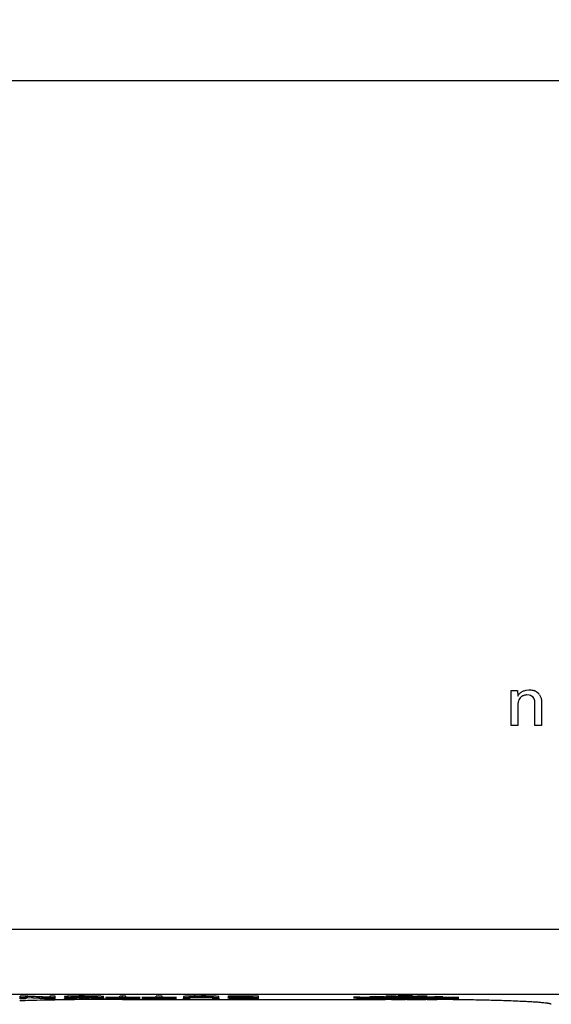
# Model space of a CAD drawing. Header units: inches. Extents: x 0 to 34, y 0 to 22.
# Tile 110 of 129: x 27.918 to 28.66, y 7.39 to 8.765. Entities that reach past the tile are written whole.
import ezdxf

# ---------------------------------------------------------------- set-up
doc = ezdxf.new("R2010")
doc.units = ezdxf.units.IN
doc.header["$LTSCALE"] = 1.87
doc.header["$MEASUREMENT"] = 0
doc.layers.get('0').update_dxf_attribs({"linetype": 'CONTINUOUS'})
doc.layers.add('DIMENSIONS', color=7, linetype='CONTINUOUS')
doc.styles.get("Standard").update_dxf_attribs({"font": 'txt', "width": 0.8})
doc.dimstyles.new('DIMSTYLE_2', dxfattribs={"dimtxt": 0.125, "dimasz": 0.18, "dimexe": 0.18, "dimexo": 0.0625, "dimgap": 0.09, "dimtad": 0, "dimtih": 1, "dimtoh": 1, "dimzin": 4, "dimdsep": 46, "dimtxsty": 'STANDARD', "dimblk": '_FILLED', "dimblk1": '_FILLED', "dimblk2": '_FILLED', "dimcen": 0.09, "dimadec": 0, "dimazin": 0, "dimtp": 0.02, "dimtm": 0.02, "dimtfac": 1, "dimtofl": 0, "dimtmove": 0, "dimatfit": 3, "dimldrblk": '_FILLED', "dimfxl": 1, "dimtolj": 1, "dimtzin": 4, "dimarcsym": 0})

# ---------------------------------------------------------------- blocks, each defined once
blk = doc.blocks.new('*D17')
at = {"layer": 'DIMENSIONS', "color": 2, "linetype": 'CONTINUOUS'}
blk.add_line((28.8448, 8.6798), (26.5923, 8.6798), dxfattribs=at)
at = {"layer": 'DIMENSIONS', "color": 2, "linetype": 'CONTINUOUS', "insert": (26.5298, 8.7423), "char_height": 0.125, "width": 1.125, "attachment_point": 3, "line_spacing_factor": 0.9}
blk.add_mtext('1.29{\\Ftxt.shx;\\W1.000000;\\H0.125000; }[32.8]', dxfattribs=at)
blk = doc.blocks.new('_FILLED')
at = {"color": 0, "linetype": 'BYBLOCK'}
blk.add_solid([(0, 0), (-1, 0.1736), (-1, -0.1736)], dxfattribs=at)
blk = doc.blocks.new('*D18')
at = {"layer": 'DIMENSIONS', "color": 2, "linetype": 'CONTINUOUS'}
blk.add_line((27.9748, 11.8298), (26.5923, 11.8298), dxfattribs=at)
at = {"layer": 'DIMENSIONS', "color": 2, "linetype": 'CONTINUOUS', "insert": (26.5298, 11.8923), "char_height": 0.125, "width": 1.225, "attachment_point": 3, "line_spacing_factor": 0.9}
blk.add_mtext('4.44{\\Ftxt.shx;\\W1.000000;\\H0.125000; }[112.8]', dxfattribs=at)

msp = doc.modelspace()

# ---------------------------------------------------------------- linework, layer by layer
at = {"color": 7, "linetype": 'CONTINUOUS'}
for p, q in [((28.6037, 7.8285), (28.6128, 7.8285)), ((28.6038, 7.8229), (28.6037, 7.8285)), ((28.6038, 7.7797), (28.6038, 7.8229)), ((28.6128, 7.8285), (28.6129, 7.8206)), ((28.622, 7.8283), (28.6245, 7.829)), ((28.6245, 7.829), (28.6286, 7.8295)), ((28.629, 7.8219), (28.6257, 7.8224)), ((28.6434, 7.8223), (28.6448, 7.8197)), ((28.6146, 7.8156), (28.6138, 7.8136)), ((28.6164, 7.8182), (28.6146, 7.8156)), ((28.6343, 7.8191), (28.632, 7.8208)), ((28.6367, 7.814), (28.6359, 7.8168)), ((28.637, 7.7797), (28.637, 7.8107)), ((28.6463, 7.8129), (28.6463, 7.7797)), ((28.6129, 7.8078), (28.6129, 7.7797)), ((28.6129, 7.7797), (28.6038, 7.7797)), ((28.6463, 7.7797), (28.637, 7.7797)), ((27.9291, 7.402), (27.9185, 7.402)), ((27.9185, 7.3979), (27.9185, 7.402)), ((27.9185, 7.4), (27.9291, 7.4)), ((27.9261, 7.3979), (27.9185, 7.3979)), ((27.9261, 7.4016), (27.9557, 7.3999)), ((27.9261, 7.4), (27.9261, 7.4016)), ((27.9557, 7.3979), (27.9261, 7.3996)), ((27.9261, 7.3996), (27.9261, 7.3979)), ((27.9597, 7.4002), (27.9291, 7.402)), ((27.9291, 7.4), (27.9597, 7.3982)), ((27.9557, 7.3999), (27.9673, 7.4)), ((27.9673, 7.3979), (27.9557, 7.3979)), ((27.9673, 7.402), (27.9597, 7.402)), ((27.9597, 7.402), (27.9597, 7.4002)), ((27.9597, 7.3982), (27.9597, 7.3999)), ((27.9673, 7.3979), (27.9673, 7.402)), ((27.9896, 7.4018), (27.9838, 7.4016)), ((27.9894, 7.3981), (27.9838, 7.3983)), ((27.9872, 7.4001), (27.9953, 7.3999)), ((27.9874, 7.3997), (27.9967, 7.4)), ((27.9893, 7.4007), (27.989, 7.4009)), ((27.9895, 7.3992), (27.989, 7.3989)), ((27.9975, 7.3979), (27.9894, 7.3981)), ((27.9944, 7.3996), (27.9895, 7.3992)), ((27.9977, 7.402), (27.9896, 7.4018)), ((27.9913, 7.4014), (27.9944, 7.4016)), ((27.9932, 7.3983), (27.9998, 7.3981)), ((27.9944, 7.4016), (27.9977, 7.4017)), ((27.9977, 7.3997), (27.9944, 7.3996)), ((28.0006, 7.4001), (27.9948, 7.4002)), ((28.008, 7.4001), (28.0072, 7.4001)), ((28.0072, 7.3981), (28.008, 7.3981)), ((28.0219, 7.4003), (28.0151, 7.4001)), ((28.0155, 7.3981), (28.0223, 7.3983)), ((28.0177, 7.4017), (28.021, 7.4016)), ((28.021, 7.3996), (28.0177, 7.3997)), ((28.018, 7.4), (28.0261, 7.3998)), ((28.021, 7.4016), (28.0258, 7.4012)), ((28.024, 7.3994), (28.021, 7.3996)), ((28.0274, 7.3981), (28.022, 7.398)), ((28.0222, 7.4), (28.0274, 7.4001)), ((28.0223, 7.3983), (28.0256, 7.3986)), ((28.0256, 7.3986), (28.0264, 7.3989)), ((28.0258, 7.4012), (28.0264, 7.4009)), ((28.0261, 7.3998), (28.0316, 7.3996)), ((28.0274, 7.4001), (28.0316, 7.4003)), ((28.0316, 7.3983), (28.0274, 7.3981)), ((28.0316, 7.4003), (28.0342, 7.4006)), ((28.0316, 7.3996), (28.0343, 7.3993)), ((28.0342, 7.4006), (28.0346, 7.4007)), ((28.0343, 7.3993), (28.0351, 7.399)), ((28.0346, 7.4007), (28.0351, 7.401)), ((28.0574, 7.4001), (28.0373, 7.4001)), ((28.0373, 7.4001), (28.0373, 7.3999)), ((28.0373, 7.3999), (28.0858, 7.3999)), ((28.0373, 7.3981), (28.0574, 7.3981)), ((28.0373, 7.3979), (28.0373, 7.3981)), ((28.0858, 7.3979), (28.0373, 7.3979)), ((28.0657, 7.402), (28.0574, 7.402)), ((28.0574, 7.3981), (28.0574, 7.402)), ((28.0657, 7.3981), (28.0657, 7.402)), ((28.0858, 7.4001), (28.0657, 7.4001)), ((28.0657, 7.3981), (28.0858, 7.3981)), ((28.0858, 7.3999), (28.0858, 7.4001)), ((28.0858, 7.3981), (28.0858, 7.3979)), ((28.1084, 7.4001), (28.0882, 7.4001)), ((28.0882, 7.4001), (28.0882, 7.3999)), ((28.0882, 7.3999), (28.1368, 7.3999)), ((28.0882, 7.3981), (28.1084, 7.3981)), ((28.0882, 7.3979), (28.0882, 7.3981)), ((28.1368, 7.3979), (28.0882, 7.3979)), ((28.1166, 7.402), (28.1084, 7.402)), ((28.1084, 7.3981), (28.1084, 7.402)), ((28.1166, 7.3981), (28.1166, 7.402)), ((28.1368, 7.4001), (28.1166, 7.4001)), ((28.1166, 7.3981), (28.1368, 7.3981)), ((28.1368, 7.3999), (28.1368, 7.4001)), ((28.1368, 7.3981), (28.1368, 7.3979)), ((28.1471, 7.4014), (28.1465, 7.4012)), ((28.1465, 7.4012), (28.1465, 7.3999)), ((28.1465, 7.3999), (28.1546, 7.3999)), ((28.1465, 7.3979), (28.1465, 7.3992)), ((28.1546, 7.3979), (28.1465, 7.3979)), ((28.1488, 7.4016), (28.1471, 7.4014)), ((28.1515, 7.4017), (28.1488, 7.4016)), ((28.1488, 7.3996), (28.1515, 7.3997)), ((28.1562, 7.4019), (28.1515, 7.4017)), ((28.1515, 7.3997), (28.1563, 7.3999)), ((28.1546, 7.3999), (28.1546, 7.4012)), ((28.1552, 7.3994), (28.1546, 7.3992)), ((28.1546, 7.3992), (28.1546, 7.3979)), ((28.1579, 7.3996), (28.1552, 7.3994)), ((28.1554, 7.4014), (28.1585, 7.4016)), ((28.1633, 7.3997), (28.1579, 7.3996)), ((28.1585, 7.4016), (28.1639, 7.4017)), ((28.1812, 7.4017), (28.1846, 7.4016)), ((28.1846, 7.3996), (28.1813, 7.3997)), ((28.1846, 7.4016), (28.187, 7.4013)), ((28.1862, 7.3995), (28.1846, 7.3996)), ((28.1873, 7.3992), (28.1862, 7.3995)), ((28.1869, 7.3999), (28.1921, 7.3997)), ((28.1921, 7.4017), (28.187, 7.4019)), ((28.187, 7.4013), (28.1873, 7.4012)), ((28.1873, 7.4012), (28.1873, 7.3999)), ((28.1873, 7.3999), (28.1956, 7.3999)), ((28.1873, 7.3979), (28.1873, 7.3992)), ((28.1956, 7.3979), (28.1873, 7.3979)), ((28.1942, 7.4015), (28.1921, 7.4017)), ((28.1921, 7.3997), (28.1954, 7.3994)), ((28.1954, 7.3994), (28.1956, 7.3992)), ((28.1956, 7.3999), (28.1956, 7.4012)), ((28.1956, 7.3992), (28.1956, 7.3979)), ((28.2092, 7.4016), (28.2083, 7.4014)), ((28.2083, 7.3994), (28.2117, 7.3998)), ((28.2098, 7.3992), (28.2083, 7.3994)), ((28.2116, 7.4018), (28.2092, 7.4016)), ((28.2139, 7.399), (28.2098, 7.3992)), ((28.2111, 7.4006), (28.2101, 7.4004)), ((28.2101, 7.4004), (28.2122, 7.4001)), ((28.2107, 7.3983), (28.2101, 7.3984)), ((28.2144, 7.398), (28.2107, 7.3983)), ((28.2146, 7.4008), (28.2111, 7.4006)), ((28.2155, 7.4019), (28.2116, 7.4018)), ((28.2117, 7.3998), (28.2155, 7.3999)), ((28.2122, 7.4001), (28.2144, 7.4)), ((28.2203, 7.3989), (28.2139, 7.399)), ((28.2144, 7.4), (28.2184, 7.4)), ((28.2203, 7.4009), (28.2146, 7.4008)), ((28.2169, 7.4014), (28.2206, 7.4017)), ((28.2183, 7.4012), (28.2169, 7.4014)), ((28.2183, 7.3996), (28.2169, 7.3994)), ((28.2169, 7.3994), (28.2204, 7.3991)), ((28.2222, 7.4011), (28.2183, 7.4012)), ((28.2224, 7.3997), (28.2183, 7.3996)), ((28.2188, 7.4004), (28.2199, 7.4006)), ((28.2188, 7.3984), (28.22, 7.3983)), ((28.2197, 7.4003), (28.2189, 7.4004)), ((28.2196, 7.3986), (28.2189, 7.3985)), ((28.2222, 7.3987), (28.2196, 7.3986)), ((28.2223, 7.4002), (28.2197, 7.4003)), ((28.2199, 7.4006), (28.2228, 7.4007)), ((28.22, 7.3983), (28.2267, 7.3981)), ((28.2204, 7.3991), (28.2241, 7.399)), ((28.2206, 7.4017), (28.2243, 7.4017)), ((28.2284, 7.401), (28.2222, 7.4011)), ((28.2262, 7.3988), (28.2222, 7.3987)), ((28.2261, 7.4001), (28.2223, 7.4002)), ((28.2287, 7.3998), (28.2224, 7.3997)), ((28.2228, 7.4007), (28.2268, 7.4008)), ((28.2429, 7.401), (28.2284, 7.401)), ((28.2284, 7.399), (28.2429, 7.399)), ((28.2287, 7.4018), (28.2429, 7.4018)), ((28.2429, 7.3998), (28.2287, 7.3998)), ((28.251, 7.402), (28.2291, 7.402)), ((28.2291, 7.4), (28.251, 7.4)), ((28.251, 7.3979), (28.2295, 7.3979)), ((28.2309, 7.3981), (28.2429, 7.3981)), ((28.2313, 7.4008), (28.2429, 7.4008)), ((28.2429, 7.3988), (28.2313, 7.3988)), ((28.2429, 7.4018), (28.2429, 7.401)), ((28.2429, 7.4008), (28.2429, 7.4001)), ((28.2429, 7.399), (28.2429, 7.3998)), ((28.2429, 7.3981), (28.2429, 7.3988)), ((28.251, 7.3979), (28.251, 7.402)), ((28.3925, 7.4005), (28.3835, 7.4002)), ((28.3835, 7.3982), (28.3925, 7.3985)), ((28.411, 7.4), (28.3925, 7.4005)), ((28.3925, 7.3985), (28.4111, 7.398)), ((28.4049, 7.3996), (28.4063, 7.3996)), ((28.4063, 7.3976), (28.4049, 7.3976)), ((28.4142, 7.4013), (28.4064, 7.401)), ((28.4064, 7.399), (28.4142, 7.3993)), ((28.4141, 7.3999), (28.411, 7.4)), ((28.4111, 7.398), (28.414, 7.3979)), ((28.4265, 7.4009), (28.4142, 7.4013)), ((28.4142, 7.3993), (28.4265, 7.3989)), ((28.431, 7.3997), (28.4283, 7.3997)), ((28.4284, 7.3993), (28.4318, 7.3992)), ((28.4317, 7.3972), (28.4284, 7.3973)), ((28.4285, 7.3998), (28.4368, 7.4001)), ((28.437, 7.3995), (28.4285, 7.3998)), ((28.4368, 7.4021), (28.4286, 7.4018)), ((28.4286, 7.4018), (28.4369, 7.4015)), ((28.4366, 7.3972), (28.4317, 7.3972)), ((28.4318, 7.3992), (28.4366, 7.3992)), ((28.4347, 7.3976), (28.4367, 7.3976)), ((28.4392, 7.3983), (28.4366, 7.3983)), ((28.4367, 7.4003), (28.4392, 7.4003)), ((28.4427, 7.4019), (28.4368, 7.4021)), ((28.4368, 7.4001), (28.4427, 7.3999)), ((28.4476, 7.3994), (28.4461, 7.3994)), ((28.4471, 7.4029), (28.4462, 7.4028)), ((28.4462, 7.4028), (28.4527, 7.4024)), ((28.4462, 7.4008), (28.4528, 7.4011)), ((28.4471, 7.4006), (28.4462, 7.4008)), ((28.4527, 7.4031), (28.4471, 7.4029)), ((28.4528, 7.4004), (28.4471, 7.4006)), ((28.4562, 7.4002), (28.4579, 7.4002)), ((28.4562, 7.3991), (28.4583, 7.3991)), ((28.4562, 7.3986), (28.4577, 7.3986)), ((28.4579, 7.3982), (28.4562, 7.3982)), ((28.4562, 7.3975), (28.4583, 7.3975)), ((28.4583, 7.3971), (28.4562, 7.3971)), ((28.4662, 7.4028), (28.4597, 7.4031)), ((28.4597, 7.4011), (28.4654, 7.4009)), ((28.4662, 7.4008), (28.4597, 7.4004)), ((28.463, 7.4025), (28.4654, 7.4026)), ((28.4654, 7.4026), (28.4661, 7.4027)), ((28.4654, 7.4009), (28.4661, 7.4008)), ((28.478, 7.402), (28.4725, 7.4019)), ((28.4725, 7.3999), (28.478, 7.4)), ((28.4758, 7.4003), (28.4781, 7.4003)), ((28.4781, 7.3983), (28.4758, 7.3983)), ((28.4865, 7.4017), (28.478, 7.402)), ((28.478, 7.4), (28.4865, 7.3997)), ((28.4781, 7.3976), (28.4812, 7.3976)), ((28.4786, 7.4015), (28.4865, 7.4017)), ((28.4865, 7.3997), (28.4786, 7.3995)), ((28.4844, 7.3992), (28.4866, 7.3992)), ((28.4867, 7.3972), (28.4844, 7.3972)), ((28.4876, 7.3989), (28.4998, 7.3992)), ((28.4939, 7.4006), (28.5084, 7.4009)), ((28.5084, 7.3989), (28.4939, 7.3986)), ((28.5084, 7.4009), (28.4998, 7.4012)), ((28.4998, 7.3992), (28.5084, 7.3989)), ((28.5226, 7.4004), (28.5042, 7.4)), ((28.5042, 7.398), (28.5226, 7.3984)), ((28.5085, 7.3996), (28.5104, 7.3996)), ((28.5104, 7.3976), (28.5086, 7.3976)), ((28.5309, 7.4001), (28.5226, 7.4004)), ((28.5226, 7.3984), (28.5309, 7.3981))]:
    msp.add_line(p, q, dxfattribs=at)
at = {"color": 6, "linetype": 'CONTINUOUS'}
for p, q in [((30.4623, 7.4948), (27.6023, 7.4948)), ((27.6023, 7.4048), (30.4623, 7.4048)), ((27.9591, 7.3963), (27.9551, 7.3962)), ((27.975, 7.3966), (27.967, 7.3965)), ((27.9799, 7.3967), (27.975, 7.3966)), ((27.9886, 7.3968), (27.9799, 7.3967)), ((27.994, 7.3969), (27.9886, 7.3968)), ((28.0078, 7.397), (28.007, 7.397)), ((28.017, 7.3971), (28.0078, 7.397)), ((28.021, 7.3972), (28.017, 7.3971)), ((28.0262, 7.3972), (28.021, 7.3972)), ((28.0272, 7.3972), (28.0262, 7.3972)), ((28.035, 7.3972), (28.0272, 7.3972)), ((28.0371, 7.3973), (28.035, 7.3972)), ((28.0613, 7.3973), (28.0574, 7.3973)), ((28.0613, 7.3973), (28.4269, 7.3973)), ((28.0614, 7.4001), (28.0614, 7.402)), ((28.4574, 7.4031), (28.4574, 7.4024)), ((28.5018, 7.3971), (28.4998, 7.3971)), ((28.5086, 7.3971), (28.5018, 7.3971)), ((28.5312, 7.3968), (28.5229, 7.3969)), ((27.9287, 7.3956), (27.9255, 7.3955))]:
    msp.add_line(p, q, dxfattribs=at)
at = {"color": 7, "linetype": 'CONTINUOUS'}
for centre, radius, start, end in [((28.6259, 7.8145), 0.0143, 123.639, 130.5591), ((28.6258, 7.8094), 0.013, 61.5391, 75.661), ((28.6305, 7.8138), 0.0155, 56.5617, 70.2605), ((28.6309, 7.8143), 0.0149, 45.9243, 56.5999), ((28.6311, 7.8145), 0.0146, 41.3979, 45.8316), ((28.6303, 7.8138), 0.0157, 32.8776, 41.341), ((28.6253, 7.8102), 0.0121, 113.5479, 121.5811), ((28.6191, 7.8109), 0.0178, 359.3095, 9.8131), ((28.0083, 6.5466), 0.8535, 90.0212, 90.779), ((28.0082, 8.3607), 0.9628, 269.3599, 269.9429), ((28.0092, 6.389), 1.0131, 90.0706, 90.6482), ((28.0055, 7.0315), 0.3703, 90.4974, 91.1995), ((28.006, 6.9914), 0.4084, 90.5269, 91.17), ((28.0074, 7.8952), 0.4971, 269.1184, 269.9771), ((28.0078, 7.9566), 0.5565, 269.2591, 269.9408), ((28.0079, 6.7861), 0.6157, 90.0217, 90.5269), ((28.0081, 6.7418), 0.658, 90.0378, 90.5082), ((28.0076, 8.2642), 0.8663, 269.9824, 270.5076), ((28.0073, 6.724), 0.6778, 89.504, 89.964), ((28.0075, 6.7816), 0.6182, 89.4816, 89.9861), ((28.0074, 6.4791), 0.9229, 89.385, 89.9664), ((28.007, 7.9234), 0.5234, 270.1055, 270.8857), ((28.0069, 6.3976), 1.0025, 89.3648, 89.9382), ((28.0067, 7.953), 0.555, 270.1324, 270.9043), ((28.0096, 7.0006), 0.4012, 88.8367, 89.4879), ((28.0101, 7.0352), 0.3646, 88.7968, 89.5201), ((28.0103, 7.972), 0.5741, 270.4888, 271.1694), ((28.0125, 6.9049), 0.4971, 88.5563, 89.4392), ((28.0113, 7.9245), 0.5247, 270.9626, 271.1939), ((28.1679, 6.8691), 0.533, 90.5496, 91.2585), ((28.1674, 6.9034), 0.4966, 90.5064, 91.2716), ((28.171, 6.4913), 0.9107, 90.0084, 90.5151), ((28.1705, 6.5906), 0.8095, 89.9763, 90.5354), ((28.1719, 6.7254), 0.6743, 90.0904, 90.7332), ((28.1712, 6.8176), 0.5842, 90.0363, 90.7208), ((28.1704, 6.4336), 0.9685, 89.4273, 89.9738), ((28.1704, 6.7178), 0.684, 89.4819, 89.9572), ((28.1697, 6.292), 1.108, 89.468, 89.9401), ((28.1707, 6.7797), 0.62, 89.4572, 89.9816), ((28.1728, 7.0066), 0.3952, 88.7811, 89.4636), ((28.1734, 7.0416), 0.3581, 88.7377, 89.4984), ((28.1745, 6.8537), 0.5464, 88.6952, 89.4244), ((28.1755, 6.9159), 0.4861, 88.6506, 89.4585), ((28.2198, 7.5606), 0.1627, 268.0966, 268.4401), ((28.2207, 7.1964), 0.2025, 91.4658, 91.7088), ((28.2215, 7.6252), 0.2273, 268.4503, 268.7882), ((28.2219, 7.1123), 0.2896, 91.0068, 91.2565), ((28.2221, 7.7384), 0.3375, 268.8791, 269.0967), ((28.2225, 7.0838), 0.3161, 90.5559, 91.255), ((28.2223, 7.1327), 0.2661, 91.1948, 91.4694), ((28.2231, 7.7023), 0.3044, 268.7951, 269.1146), ((28.2233, 7.0289), 0.3731, 90.5916, 90.9948), ((28.2235, 7.8261), 0.4253, 269.0941, 269.3551), ((28.2245, 7.0281), 0.3708, 90.8986, 91.1998), ((28.2264, 7.9557), 0.5578, 269.1789, 269.7169), ((28.2247, 7.9262), 0.5253, 269.3484, 269.5169), ((28.2267, 6.895), 0.5039, 90.732, 90.9097), ((28.2262, 6.6833), 0.7187, 90.17, 90.5386), ((28.2255, 6.7978), 0.6022, 90.1351, 90.5772), ((28.2283, 8.2992), 0.9013, 269.7049, 270.0809), ((28.228, 6.2076), 1.1924, 89.9484, 90.1922), ((28.2281, 6.1991), 1.2029, 89.9495, 90.1908), ((28.2281, 7.7921), 0.3931, 269.4096, 270.039), ((28.2283, 6.9946), 0.4071, 89.9454, 90.5652), ((28.2293, 7.9119), 0.5118, 269.6428, 270.18), ((28.2303, 6.9027), 0.4961, 89.8886, 90.4741), ((28.2296, 8.0002), 0.602, 269.7259, 269.9559), ((28.2302, 6.9356), 0.4651, 90.1393, 90.4221), ((28.2302, 6.9408), 0.4599, 89.8708, 90.1404), ((28.2295, 7.9417), 0.5435, 269.957, 270.1507), ((28.4208, 8.417), 1.0174, 267.9022, 268.3761), ((28.4233, 8.4932), 1.0957, 267.9197, 268.3542), ((28.4402, 9.1002), 1.7029, 268.3729, 268.8129), ((28.4373, 8.9857), 1.5864, 268.3611, 268.8292), ((28.4501, 9.5764), 2.1773, 268.8472, 269.0456), ((28.4509, 9.6151), 2.2179, 268.8474, 269.0418), ((28.4318, 8.0849), 0.6844, 267.8758, 268.502), ((28.434, 8.1529), 0.7544, 267.9056, 268.4643), ((28.4456, 8.5885), 1.1902, 268.4683, 268.8067), ((28.4568, 9.985), 2.5879, 269.0479, 269.3707), ((28.444, 8.5238), 1.1235, 268.4645, 268.8159), ((28.4559, 9.92), 2.5209, 269.0452, 269.3757), ((28.4537, 9.4822), 2.0847, 268.9077, 269.3005), ((28.455, 9.5643), 2.1648, 268.9168, 269.2942), ((28.4539, 8.993), 1.5927, 268.8096, 269.3816), ((28.4552, 9.0765), 1.6783, 268.8247, 269.3654), ((28.4563, 8.849), 1.4484, 268.8224, 269.4405), ((28.455, 8.7636), 1.365, 268.802, 269.4584), ((28.4581, 9.8061), 2.4086, 269.2909, 269.443), ((28.459, 10.1619), 2.7628, 269.5365, 269.7325), ((28.4589, 10.1429), 2.7458, 269.536, 269.733), ((28.459, 9.8891), 2.4916, 269.4881, 269.7039), ((28.456, 8.2869), 0.8856, 268.7646, 269.4486), ((28.4567, 8.329), 0.9297, 268.7857, 269.3498), ((28.4583, 9.3458), 1.9456, 269.4379, 269.6409), ((28.4584, 9.3472), 1.949, 269.4384, 269.6397), ((28.4582, 9.0253), 1.6247, 269.4328, 269.6008), ((28.4579, 8.9952), 1.5966, 269.431, 269.9372), ((28.4571, 8.037), 0.6352, 268.6966, 269.3898), ((28.4565, 7.9972), 0.5975, 268.6756, 269.4158), ((28.4582, 9.3169), 1.9167, 269.6402, 269.9421), ((28.4582, 9.9931), 2.594, 269.733, 269.9564), ((28.458, 9.2872), 1.889, 269.6375, 269.9438), ((28.4584, 9.7876), 2.39, 269.7039, 269.9463), ((28.4581, 9.9653), 2.5682, 269.7312, 269.9569), ((28.4586, 8.4993), 1.098, 269.4194, 269.8751), ((28.4585, 8.4815), 1.0822, 269.4196, 269.8764), ((28.4586, 8.1605), 0.7588, 269.3806, 269.9818), ((28.4585, 8.154), 0.7542, 269.3815, 269.8216), ((28.4565, 7.1713), 0.2318, 90.0668, 90.9272), ((28.4565, 7.633), 0.2306, 269.0687, 269.9366), ((28.4564, 7.1769), 0.2242, 90.0528, 90.9322), ((28.4564, 7.6242), 0.2238, 269.0671, 269.949), ((28.456, 7.1728), 0.2303, 89.068, 89.937), ((28.4559, 7.6361), 0.2337, 270.0681, 270.9251), ((28.4585, 8.4576), 1.0563, 269.8759, 269.9897), ((28.456, 7.1776), 0.2235, 89.0662, 89.9496), ((28.456, 7.6262), 0.2258, 270.0543, 270.5993), ((28.4584, 8.1252), 0.7255, 269.8215, 269.9891), ((28.4584, 8.4258), 1.0265, 269.8774, 269.9957), ((28.4577, 8.9416), 1.543, 269.9984, 270.5511), ((28.4581, 9.1831), 1.7829, 269.9939, 270.2645), ((28.458, 9.2251), 1.8269, 269.9978, 270.2626), ((28.4582, 8.1805), 0.7788, 270.0095, 270.5367), ((28.4582, 8.4853), 1.084, 270.0045, 270.5425), ((28.4582, 8.1788), 0.7791, 270.0097, 270.5385), ((28.4582, 8.494), 1.0947, 270.0075, 270.4255), ((28.4584, 10.0194), 2.6203, 269.9982, 270.1731), ((28.4584, 9.7212), 2.3237, 269.9981, 270.1958), ((28.4583, 10.0408), 2.6437, 270.0001, 270.1738), ((28.4561, 7.6223), 0.2219, 270.5953, 270.9331), ((28.4568, 7.5858), 0.1834, 270.9253, 271.953), ((28.4572, 9.0256), 1.625, 270.2893, 270.5424), ((28.4596, 8.0579), 0.6562, 270.5172, 271.129), ((28.4591, 8.0865), 0.6868, 270.5328, 271.1184), ((28.4575, 9.3351), 1.9349, 270.262, 270.5429), ((28.4581, 8.5007), 1.1014, 270.4247, 270.5405), ((28.458, 10.1599), 2.7608, 270.1727, 270.4182), ((28.4574, 9.3513), 1.9531, 270.2633, 270.5424), ((28.4579, 9.8501), 2.4526, 270.196, 270.4714), ((28.4578, 10.1895), 2.7924, 270.1742, 270.4172), ((28.4593, 8.3898), 0.9885, 270.5332, 271.1172), ((28.46, 8.3356), 0.9363, 270.5188, 271.1361), ((28.46, 8.7922), 1.3916, 270.5189, 271.138), ((28.4588, 8.8683), 1.4697, 270.5354, 271.1214), ((28.4598, 9.1393), 1.7391, 270.6026, 271.1243), ((28.4576, 10.2197), 2.8206, 270.417, 270.5434), ((28.4611, 9.0492), 1.6509, 270.5911, 271.1395), ((28.4577, 10.2163), 2.8192, 270.4168, 270.5439), ((28.4581, 9.852), 2.4545, 270.541, 270.6703), ((28.4609, 9.9173), 2.5182, 270.5848, 271.0836), ((28.4617, 9.5598), 2.1602, 270.6623, 271.0153), ((28.4626, 9.7966), 2.3995, 270.5741, 271.0975), ((28.4609, 9.6165), 2.2189, 270.6687, 271.0119), ((28.4729, 8.1849), 0.7841, 271.071, 271.9618), ((28.4663, 9.2984), 1.8989, 271.017, 271.1438), ((28.466, 9.3108), 1.9132, 271.0199, 271.1448), ((28.4762, 9.1121), 1.7128, 271.1447, 271.5687), ((28.4795, 8.9662), 1.5689, 271.1285, 271.5948), ((28.4933, 8.4725), 1.073, 271.5888, 272.0081), ((28.496, 8.3833), 0.9857, 271.582, 272.0304)]:
    msp.add_arc(centre, radius, start, end, dxfattribs=at)
at = {"color": 6, "linetype": 'CONTINUOUS'}
for centre, radius, start, end in [((28.0105, 4.6913), 2.7056, 91.5511, 91.7325), ((28.0256, 4.1152), 3.2818, 91.2309, 91.5426), ((28.0388, 3.4916), 3.9055, 91.0542, 91.1692), ((28.0563, 2.3362), 5.0611, 90.5578, 90.7048), ((28.0614, 1.6505), 5.7468, 90.03902, 90.24136), ((28.4586, 1.8844), 5.5129, 89.5713, 89.7081), ((28.4624, 2.3309), 5.0664, 89.3159, 89.4785), ((27.9959, 5.1667), 2.2299, 91.8083, 92.0091)]:
    msp.add_arc(centre, radius, start, end, dxfattribs=at)
at = {"color": 7, "linetype": 'CONTINUOUS'}
for points, knots in [([(28.6129, 7.8206), (28.6136, 7.822), (28.6148, 7.8236), (28.6162, 7.825), (28.6166, 7.8253)], [0, 0, 0, 0, 0.749532, 1, 1, 1, 1]), ([(28.6257, 7.8224), (28.6252, 7.8224), (28.6235, 7.8222), (28.6217, 7.8218), (28.6205, 7.8213)], [0, 0, 0, 0, 0.249769, 1, 1, 1, 1]), ([(28.6286, 7.8295), (28.6304, 7.8295), (28.6329, 7.8293), (28.6352, 7.8286), (28.6358, 7.8284)], [0, 0, 0, 0, 0.749579, 1, 1, 1, 1]), ([(28.6138, 7.8136), (28.6137, 7.8132), (28.6132, 7.8113), (28.6129, 7.8093), (28.6129, 7.8078)], [0, 0, 0, 0, 0.251069, 1, 1, 1, 1]), ([(28.619, 7.8205), (28.6188, 7.8203), (28.6178, 7.8197), (28.6169, 7.8189), (28.6164, 7.8182)], [0, 0, 0, 0, 0.250916, 1, 1, 1, 1]), ([(28.6448, 7.8197), (28.645, 7.8192), (28.6459, 7.817), (28.6463, 7.8146), (28.6463, 7.8129)], [0, 0, 0, 0, 0.25128, 1, 1, 1, 1]), ([(27.9838, 7.4016), (27.9835, 7.4015), (27.9829, 7.4015), (27.9821, 7.4014), (27.9814, 7.4013), (27.9809, 7.4013), (27.9806, 7.4012), (27.9803, 7.4011), (27.9801, 7.401), (27.9801, 7.4009)], [0, 0, 0, 0, 0.26378, 0.475777, 0.643077, 0.772786, 0.870418, 0.938487, 1, 1, 1, 1]), ([(27.9801, 7.4009), (27.9801, 7.4009), (27.9801, 7.4009), (27.9802, 7.4008), (27.9803, 7.4008), (27.9804, 7.4007), (27.9806, 7.4006), (27.981, 7.4006), (27.9816, 7.4005), (27.9826, 7.4004), (27.9838, 7.4003), (27.9854, 7.4002), (27.9865, 7.4001), (27.9872, 7.4001)], [0, 0, 0, 0, 0.007453, 0.017298, 0.03197, 0.052732, 0.080423, 0.115732, 0.211674, 0.345214, 0.519569, 0.737068, 1, 1, 1, 1]), ([(27.9801, 7.3989), (27.9801, 7.3989), (27.9801, 7.399), (27.9802, 7.399), (27.9803, 7.3991), (27.9804, 7.3991), (27.9806, 7.3992), (27.981, 7.3993), (27.9817, 7.3994), (27.9826, 7.3995), (27.9839, 7.3996), (27.9856, 7.3997), (27.9868, 7.3997), (27.9874, 7.3997)], [0, 0, 0, 0, 0.007432, 0.01704, 0.031373, 0.051762, 0.079081, 0.114041, 0.209433, 0.342744, 0.517326, 0.735613, 1, 1, 1, 1]), ([(27.9838, 7.3983), (27.9835, 7.3983), (27.9829, 7.3984), (27.9821, 7.3984), (27.9815, 7.3985), (27.981, 7.3986), (27.9806, 7.3987), (27.9804, 7.3987), (27.9802, 7.3988), (27.9802, 7.3988), (27.9801, 7.3989), (27.9801, 7.3989)], [0, 0, 0, 0, 0.260857, 0.471583, 0.638653, 0.768559, 0.866429, 0.934805, 0.95886, 0.976912, 1, 1, 1, 1]), ([(27.989, 7.3989), (27.9889, 7.3989), (27.9889, 7.3988), (27.989, 7.3988), (27.9891, 7.3987), (27.9892, 7.3987), (27.9894, 7.3986), (27.9897, 7.3986), (27.9902, 7.3985), (27.991, 7.3984), (27.992, 7.3984), (27.9928, 7.3983), (27.9932, 7.3983)], [0, 0, 0, 0, 0.023444, 0.046689, 0.068505, 0.098632, 0.137733, 0.186353, 0.314263, 0.488086, 0.714459, 1, 1, 1, 1]), ([(27.989, 7.4009), (27.989, 7.401), (27.9891, 7.4011), (27.9893, 7.4011), (27.9895, 7.4012), (27.9898, 7.4012), (27.9904, 7.4013), (27.9909, 7.4014), (27.9913, 7.4014)], [0, 0, 0, 0, 0.068162, 0.138447, 0.238045, 0.369468, 0.536929, 1, 1, 1, 1]), ([(27.9948, 7.4002), (27.9941, 7.4003), (27.9928, 7.4003), (27.9912, 7.4004), (27.9901, 7.4005), (27.9895, 7.4006), (27.9893, 7.4007)], [0, 0, 0, 0, 0.400251, 0.701023, 0.891253, 1, 1, 1, 1]), ([(28.0264, 7.4009), (28.0264, 7.4009), (28.0264, 7.4009), (28.0264, 7.4009), (28.0264, 7.4008), (28.0263, 7.4007), (28.026, 7.4007), (28.0256, 7.4006), (28.025, 7.4005), (28.0242, 7.4004), (28.0231, 7.4004), (28.0223, 7.4003), (28.0219, 7.4003)], [0, 0, 0, 0, 0.012457, 0.021253, 0.031507, 0.047529, 0.102706, 0.193325, 0.32335, 0.497573, 0.721348, 1, 1, 1, 1]), ([(28.0264, 7.3989), (28.0264, 7.399), (28.0262, 7.3991), (28.0261, 7.3991), (28.0258, 7.3992), (28.0255, 7.3992), (28.0249, 7.3993), (28.0244, 7.3994), (28.024, 7.3994)], [0, 0, 0, 0, 0.069085, 0.140605, 0.241207, 0.373012, 0.540118, 1, 1, 1, 1]), ([(28.0351, 7.401), (28.0351, 7.401), (28.035, 7.4011), (28.0349, 7.4011), (28.0347, 7.4012), (28.0344, 7.4013), (28.0339, 7.4014), (28.033, 7.4015), (28.0317, 7.4016), (28.0289, 7.4017), (28.0267, 7.4018), (28.025, 7.4019)], [0, 0, 0, 0, 0.015147, 0.029266, 0.049147, 0.075495, 0.108923, 0.199931, 0.330149, 0.508018, 1, 1, 1, 1]), ([(28.0351, 7.399), (28.0351, 7.3989), (28.0351, 7.3989), (28.035, 7.3988), (28.0349, 7.3988), (28.0346, 7.3987), (28.0343, 7.3986), (28.0338, 7.3986), (28.0329, 7.3984), (28.0321, 7.3984), (28.0316, 7.3983)], [0, 0, 0, 0, 0.024318, 0.043401, 0.068653, 0.13989, 0.241306, 0.375302, 0.544556, 1, 1, 1, 1]), ([(28.1465, 7.3992), (28.1465, 7.3992), (28.1467, 7.3993), (28.1468, 7.3993), (28.1471, 7.3994), (28.1474, 7.3994), (28.1479, 7.3995), (28.1484, 7.3996), (28.1488, 7.3996)], [0, 0, 0, 0, 0.063513, 0.133971, 0.235845, 0.371833, 0.543655, 1, 1, 1, 1]), ([(28.1546, 7.4012), (28.1546, 7.4012), (28.1546, 7.4012), (28.1546, 7.4012), (28.1546, 7.4013), (28.1547, 7.4013), (28.155, 7.4014), (28.1552, 7.4014), (28.1554, 7.4014)], [0, 0, 0, 0, 0.055492, 0.091228, 0.13789, 0.218448, 0.50932, 1, 1, 1, 1]), ([(28.1956, 7.4012), (28.1956, 7.4012), (28.1956, 7.4012), (28.1956, 7.4013), (28.1955, 7.4013), (28.1954, 7.4014), (28.1952, 7.4014), (28.1949, 7.4015), (28.1946, 7.4015), (28.1944, 7.4015), (28.1942, 7.4015)], [0, 0, 0, 0, 0.035132, 0.071844, 0.132735, 0.224692, 0.350756, 0.517017, 0.730969, 1, 1, 1, 1]), ([(28.2083, 7.4014), (28.2083, 7.4014), (28.2085, 7.4013), (28.2088, 7.4013), (28.2094, 7.4012), (28.2101, 7.4011), (28.2112, 7.4011), (28.2124, 7.401), (28.2139, 7.401), (28.215, 7.401), (28.2155, 7.401)], [0, 0, 0, 0, 0.020898, 0.064902, 0.138692, 0.247177, 0.390264, 0.56649, 0.772022, 1, 1, 1, 1]), ([(28.2101, 7.3984), (28.2101, 7.3984), (28.2101, 7.3985), (28.2102, 7.3985), (28.2102, 7.3985), (28.2103, 7.3985), (28.2105, 7.3986), (28.2107, 7.3986), (28.2109, 7.3986), (28.2113, 7.3986), (28.2119, 7.3987), (28.2127, 7.3987), (28.2136, 7.3988), (28.2143, 7.3988), (28.2146, 7.3988)], [0, 0, 0, 0, 0.005779, 0.014213, 0.029707, 0.053197, 0.085104, 0.125741, 0.17538, 0.23428, 0.379813, 0.558965, 0.767208, 1, 1, 1, 1])]:
    msp.add_open_spline(points, degree=3, knots=knots, dxfattribs=at)
for points in [[(28.618, 7.8264), (28.6192, 7.8272), (28.6206, 7.8278), (28.622, 7.8283)], [(28.6359, 7.8168), (28.6355, 7.8177), (28.635, 7.8184), (28.6343, 7.8191)]]:
    msp.add_open_spline(points, degree=3, dxfattribs=at)
at = {"color": 6, "linetype": 'CONTINUOUS'}
msp.add_open_spline([(28.6598, 7.3905), (28.6596, 7.3906), (28.6593, 7.3908), (28.6586, 7.391), (28.6577, 7.3913), (28.6565, 7.3915), (28.655, 7.3918), (28.6526, 7.3921), (28.6489, 7.3925), (28.6437, 7.393), (28.6375, 7.3935), (28.6304, 7.3939), (28.6223, 7.3943), (28.6134, 7.3947), (28.5999, 7.3953), (28.5813, 7.3959), (28.557, 7.3964), (28.5401, 7.3967), (28.5312, 7.3968)], degree=3, knots=[0, 0, 0, 0, 0.003665, 0.009175, 0.016636, 0.026081, 0.03752, 0.050956, 0.083782, 0.124399, 0.172605, 0.228175, 0.290804, 0.360165, 0.435914, 0.604919, 0.794293, 1, 1, 1, 1], dxfattribs=at)

# ---------------------------------------------------------------- dimensions: what is measured, and where the dimension line sits
at = {"layer": 'DIMENSIONS', "color": 2, "linetype": 'CONTINUOUS'}
for feature_location, offset, origin, picture, middle in [((27.9748, 11.8298), (-1.3825, 0), (28.0373, 7.3905), '*D18', (25.6673, 11.8298)), ((28.8448, 8.6798), (-2.2525, 0), (28.9073, 7.3905), '*D17', (25.7173, 8.6798))]:
    dim = msp.add_ordinate_dim(feature_location=feature_location, offset=offset, dtype=0, origin=origin, dimstyle='DIMSTYLE_2', dxfattribs=at)
    dim.commit()
    dim.dimension.update_dxf_attribs({"geometry": picture, "text_midpoint": middle})

doc.saveas('drawing.dxf')
